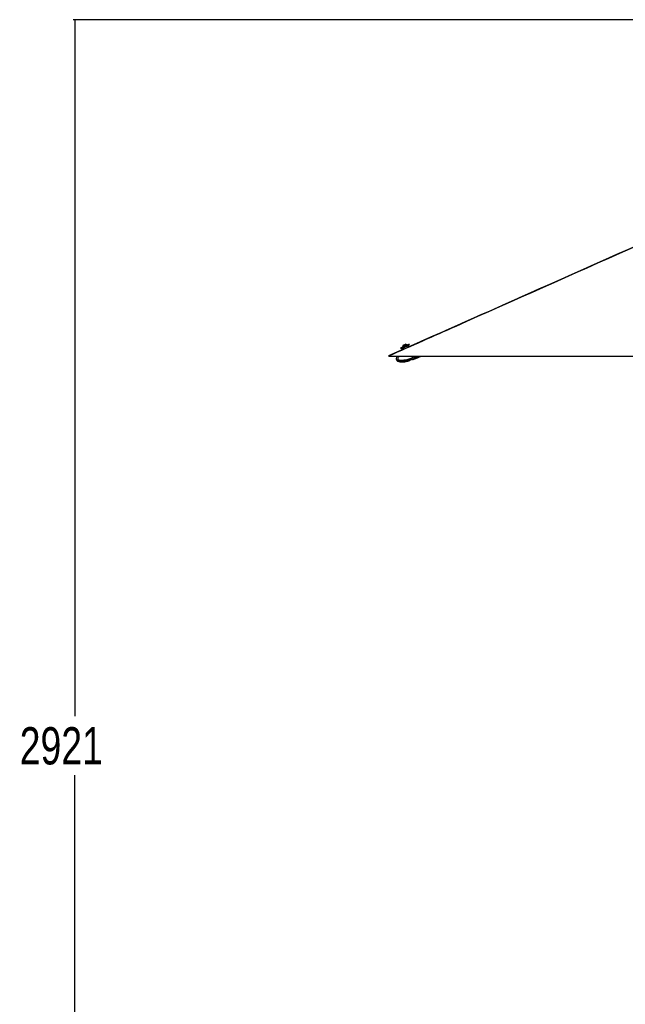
# Paper-space layout '3.5M DUO In Ground Anchor' of a CAD drawing. Header units: millimetres. Extents: x 20 to 26059, y 28 to 17638.
# Tile 2 of 70: x 714 to 3150, y 4161 to 8122. Entities that reach past the tile are written whole.
import ezdxf

# ---------------------------------------------------------------- set-up
doc = ezdxf.new("R2010")
doc.units = ezdxf.units.MM
doc.layers.add('COMPONENT_GEOMETRY', color=7, linetype='Continuous')
doc.styles.add('SLDTEXTSTYLE0', font='TXT', dxfattribs={"width": 0.75})
doc.dimstyles.new('SLDDIMSTYLE0', dxfattribs={"dimtxt": 150, "dimasz": 6.604, "dimexe": 0, "dimexo": 0.0625, "dimgap": 37.5, "dimtad": 0, "dimtih": 1, "dimtoh": 1, "dimdec": 0, "dimlfac": 0.5, "dimrnd": 1e-09, "dimzin": 12, "dimdsep": 46, "dimtxsty": 'SLDTEXTSTYLE0', "dimsah": 1, "dimcen": 0.09, "dimadec": 0, "dimazin": 3, "dimtfac": 1, "dimtdec": 0, "dimtofl": 0, "dimtmove": 0, "dimatfit": 3, "dimfxl": 1, "dimfrac": 2, "dimtolj": 1, "dimtzin": 12, "dimarcsym": 0})

# ---------------------------------------------------------------- blocks, each defined once
blk = doc.blocks.new('_D_13')
at = {"layer": 'COMPONENT_GEOMETRY', "color": 7, "ltscale": 2}
for p, q in [((9012.3, 8122.1), (929.7, 8122.1)), ((936, 8122.1), (936, 5320.6)), ((936, 2281.1), (936, 5082.5)), ((8897.9, 2281.1), (929.7, 2281.1))]:
    blk.add_line(p, q, dxfattribs=at)
for points in [[(936, 8122.1), (935, 8115.5), (937, 8115.5)], [(936, 2281.1), (937, 2287.7), (935, 2287.7)]]:
    blk.add_solid(points, dxfattribs=at)
at = {"layer": 'COMPONENT_GEOMETRY', "color": 7, "ltscale": 2, "insert": (714.3, 5275.9), "char_height": 150, "attachment_point": 1, "style": 'SLDTEXTSTYLE0'}
blk.add_mtext('2921', dxfattribs=at)

psp = doc.layouts.new('3.5M DUO In Ground Anchor')

# ---------------------------------------------------------------- linework, layer by layer
at = {"color": 7, "linetype": 'Continuous', "lineweight": 25, "ltscale": 2}
for p, q in [((2272.27, 6813.38), (2271.97, 6814.07)), ((2282.19, 6813.9), (2280.79, 6817.11)), ((2258, 6796.11), (2197.24, 6769.1)), ((2246.35, 6802.03), (2247.75, 6798.82)), ((2254.56, 6806.45), (2254.87, 6805.76)), ((2255.76, 6801.23), (2258, 6796.11)), ((2277.19, 6804.64), (2274.99, 6809.66)), ((2199.35, 6769.07), (3216.3, 6769.07)), ((2282.85, 6751.57), (2280.34, 6749.8)), ((2290.84, 6754.77), (2285.12, 6752.85)), ((2296.72, 6755.3), (2293.5, 6755.15)), ((2297.01, 6755.55), (2303.57, 6758.09)), ((2300.03, 6766.18), (2298.76, 6769.07)), ((2300.03, 6766.17), (2303.15, 6767.53)), ((2300.03, 6766.18), (2300.03, 6766.17)), ((2302.18, 6761.73), (2302.01, 6761.65)), ((2305.12, 6763.02), (2302.18, 6761.73)), ((2303.7, 6767.77), (2303.13, 6769.07)), ((2303.57, 6758.09), (2306.69, 6759.45)), ((2307.24, 6759.69), (2328.66, 6769.07))]:
    psp.add_line(p, q, dxfattribs=at)
at = {"color": 8, "linetype": 'Continuous', "lineweight": 25, "ltscale": 2}
for p, q in [((2303.15, 6767.53), (2302.48, 6769.07)), ((2303.7, 6767.77), (2306.65, 6769.07)), ((2305.67, 6763.26), (2318.93, 6769.07))]:
    psp.add_line(p, q, dxfattribs=at)
at = {"color": 7, "linetype": 'Continuous', "lineweight": 25, "ltscale": 2, "flags": 128}
for points in [[(2246.35, 6802.03), (2246.36, 6802.03), (2246.84, 6802.24), (2247.95, 6802.73), (2249.67, 6803.48), (2251.92, 6804.47), (2254.62, 6805.65), (2257.66, 6806.98), (2260.93, 6808.41), (2264.3, 6809.89), (2267.64, 6811.35), (2270.83, 6812.75), (2273.73, 6814.02), (2276.25, 6815.12), (2278.28, 6816.01), (2279.74, 6816.65), (2280.59, 6817.02), (2280.79, 6817.11)], [(2247.75, 6798.82), (2247.77, 6798.83), (2248.24, 6799.04), (2249.35, 6799.52), (2251.07, 6800.28), (2253.32, 6801.26), (2256.02, 6802.44), (2259.06, 6803.77), (2262.33, 6805.2), (2265.7, 6806.68), (2269.04, 6808.14), (2272.23, 6809.54), (2275.14, 6810.81), (2277.65, 6811.91), (2279.68, 6812.8), (2281.15, 6813.44), (2281.99, 6813.81), (2282.19, 6813.9)], [(2254.56, 6806.45), (2254.72, 6806.52), (2255.48, 6806.86), (2256.83, 6807.45), (2258.64, 6808.24), (2260.81, 6809.19), (2263.15, 6810.21), (2265.5, 6811.24), (2267.69, 6812.2), (2269.54, 6813.01), (2270.94, 6813.62), (2271.76, 6813.98), (2271.97, 6814.07)], [(2257.01, 6812.7), (2257.22, 6812.79), (2258.05, 6813.15), (2259.38, 6813.74), (2261.01, 6814.45), (2262.7, 6815.19), (2264.18, 6815.84), (2265.23, 6816.3), (2265.7, 6816.5), (2265.71, 6816.51)], [(2232.28, 6769.07), (2231.93, 6768.56), (2230.07, 6765.1), (2229, 6762.22), (2228.4, 6758.84), (2228.56, 6756.11), (2229.24, 6753.88), (2230.67, 6751.58), (2233.76, 6748.92), (2236.23, 6747.64), (2239.49, 6746.51), (2243.67, 6745.66), (2248.89, 6745.2), (2255.25, 6745.27), (2262.79, 6746.01), (2274.67, 6748.27), (2279.97, 6749.8), (2279.97, 6749.8)], [(2303.7, 6767.77), (2303.69, 6767.77), (2303.66, 6767.76), (2303.6, 6767.73), (2303.54, 6767.7), (2303.45, 6767.67), (2303.36, 6767.63), (2303.26, 6767.58), (2303.15, 6767.53)], [(2305.12, 6763.02), (2304.94, 6763.43), (2304.74, 6763.9), (2304.51, 6764.42), (2304.26, 6764.99), (2304, 6765.59), (2303.72, 6766.22), (2303.44, 6766.87), (2303.15, 6767.53)], [(2305.67, 6763.26), (2305.49, 6763.67), (2305.29, 6764.14), (2305.06, 6764.66), (2304.81, 6765.23), (2304.55, 6765.83), (2304.27, 6766.46), (2303.99, 6767.12), (2303.7, 6767.77)], [(2307.24, 6759.69), (2307.14, 6759.92), (2306.84, 6760.61), (2306.34, 6761.73), (2305.67, 6763.26)]]:
    psp.add_lwpolyline(points, dxfattribs=at)
at = {"color": 8, "linetype": 'Continuous', "lineweight": 25, "ltscale": 2, "flags": 128}
for points in [[(2274.99, 6809.66), (2274.66, 6809.51), (2273.7, 6809.09), (2272.18, 6808.42), (2270.18, 6807.55), (2267.86, 6806.54), (2265.37, 6805.45), (2262.88, 6804.36), (2260.56, 6803.34), (2258.57, 6802.47), (2257.04, 6801.8), (2256.08, 6801.38), (2255.76, 6801.23), (2255.76, 6801.23)], [(2303.57, 6758.09), (2303.47, 6758.32), (2303.17, 6759), (2302.68, 6760.12), (2302.01, 6761.65)], [(2306.69, 6759.45), (2306.59, 6759.68), (2306.29, 6760.36), (2305.79, 6761.49), (2305.12, 6763.02)]]:
    psp.add_lwpolyline(points, dxfattribs=at)
at = {"color": 7, "linetype": 'Continuous', "lineweight": 25, "ltscale": 4}
for centre, radius, start, end in [((2265.18, 6805.89), 10.63, 50.3045, 87.10201), ((2265.18, 6805.89), 10.63, 140.18375, 176.98126), ((2256.67, 6801.64), 1, 113.64288, 203.64288), ((2274.08, 6809.26), 1, 23.64288, 113.64288), ((2304.95, 6763.55), 0.554, 288.5771, 17.42708), ((2306.45, 6760), 0.6, 293.64288, 23.64288)]:
    psp.add_arc(centre, radius, start, end, dxfattribs=at)
at = {"color": 7, "linetype": 'Continuous', "lineweight": 25, "ltscale": 2}
for points, knots in [([(4939.63, 7987.57), (4817.84, 7933.37), (4462.03, 7775.03), (3638.08, 7408.67), (2846.44, 7056.72), (2288.84, 6808.85), (2199.35, 6769.07)], [0, 0, 0, 0, 0.133354, 0.3895813, 0.9020384, 1, 1, 1, 1]), ([(4937.96, 7987.58), (4917.55, 7978.49), (4683.18, 7874.2), (3970.71, 7557.51), (3104.21, 7172.26), (2451.67, 6882.2), (2277.19, 6804.64)], [0, 0, 0, 0, 0.0230229, 0.2642832, 0.8032834, 1, 1, 1, 1]), ([(2199.35, 6769.07), (2198.6, 6769.07), (2197.58, 6769.07), (2197.14, 6769.07), (2197.23, 6769.07), (2197.25, 6769.07)], [0, 0, 0, 0, 0.65249744, 0.88974136, 1, 1, 1, 1]), ([(2280.01, 6749.66), (2280, 6749.65), (2279.97, 6749.64), (2280.19, 6749.73), (2280.34, 6749.8)], [0, 0, 0, 0, 0.2890047, 1, 1, 1, 1]), ([(2282.85, 6751.57), (2282.99, 6751.71), (2283.29, 6751.99), (2284.05, 6752.44), (2284.71, 6752.71), (2285.07, 6752.83), (2285.12, 6752.85)], [0, 0, 0, 0, 0.319567, 0.6395658, 0.9469668, 1, 1, 1, 1]), ([(2290.84, 6754.77), (2291.15, 6754.87), (2291.78, 6755.06), (2292.67, 6755.19), (2293.22, 6755.19), (2293.46, 6755.16), (2293.5, 6755.15)], [0, 0, 0, 0, 0.3057479, 0.610857, 0.9306656, 1, 1, 1, 1]), ([(2296.72, 6755.3), (2296.86, 6755.34), (2297.1, 6755.4), (2297.08, 6755.39), (2297.07, 6755.39)], [0, 0, 0, 0, 0.6381312, 1, 1, 1, 1]), ([(2300.03, 6766.17), (2300.32, 6765.56), (2300.89, 6764.34), (2301.63, 6762.82), (2302.02, 6762.04), (2302.17, 6761.75), (2302.18, 6761.73)], [0, 0, 0, 0, 0.3503129, 0.7005945, 0.985924, 1, 1, 1, 1])]:
    psp.add_open_spline(points, degree=3, knots=knots, dxfattribs=at)
at = {"color": 8, "linetype": 'Continuous', "lineweight": 25, "ltscale": 2}
for points, knots in [([(2302.01, 6761.65), (2302.01, 6761.65), (2302.01, 6757.32), (2286.42, 6756.96), (2275.82, 6750.34), (2262.42, 6747.79), (2252.03, 6746.54), (2244.16, 6746.77), (2237.83, 6748.19), (2233.95, 6749.96), (2231.59, 6752.19), (2230.24, 6754.31), (2229.45, 6756.87), (2229.69, 6760.8), (2231.22, 6765.03), (2233.11, 6767.75), (2234.02, 6769.07)], [0, 0, 0, 0, 0.0000013, 0.1405727, 0.3304969, 0.4668287, 0.565596, 0.672827, 0.7192971, 0.7755163, 0.8083612, 0.8226368, 0.8567245, 0.8927532, 0.9481882, 1, 1, 1, 1]), ([(2240.93, 6769.07), (2240.33, 6768.4), (2238.51, 6766.39), (2236.37, 6763.08), (2235.03, 6759.73), (2234.84, 6757.58), (2235.14, 6756.5), (2235.69, 6755.66), (2237.05, 6754.46), (2239.64, 6753.35), (2244.77, 6752.19), (2251.75, 6752), (2261.49, 6753.03), (2273.73, 6755.72), (2287.04, 6760.15), (2296.1, 6764.36), (2300.03, 6766.18)], [0, 0, 0, 0, 0.0324565, 0.0984954, 0.1418221, 0.1620803, 0.1756195, 0.1813007, 0.1983224, 0.2403635, 0.2821352, 0.3887466, 0.4918533, 0.6374564, 0.8427909, 1, 1, 1, 1])]:
    psp.add_open_spline(points, degree=3, knots=knots, dxfattribs=at)

# ---------------------------------------------------------------- dimensions: what is measured, and where the dimension line sits
at = {"layer": 'COMPONENT_GEOMETRY', "color": 7, "ltscale": 2}
dim = psp.add_linear_dim(base=(936.01039483, 8122.06197831), p1=(8900.46045145, 2281.06197831), p2=(9014.84439071, 8122.06197831), angle=90, dimstyle='SLDDIMSTYLE0', dxfattribs=at)
dim.commit()
dim.dimension.update_dxf_attribs({"geometry": '_D_13', "text_midpoint": (936.01039483, 5201.56197831), "dimtype": 160})

doc.saveas('drawing.dxf')
